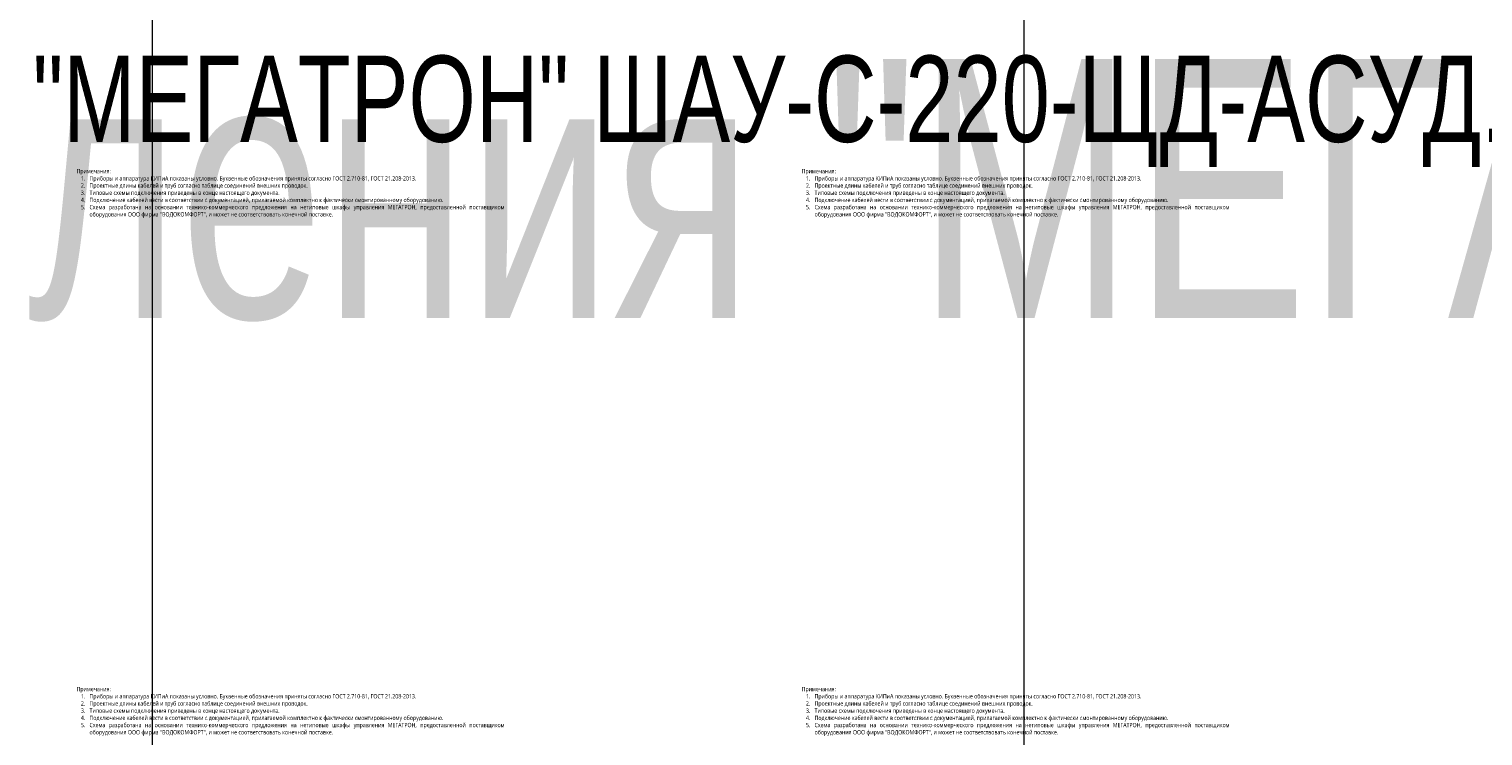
# Model space of a CAD drawing. Header units: millimetres. Extents: x -1173 to 6733, y -4591 to 345.
# Tile 71 of 93: x 1258 to 2100, y -590 to -181. Entities that reach past the tile are written whole.
import ezdxf
from ezdxf.enums import TextEntityAlignment as Align

# ---------------------------------------------------------------- set-up
doc = ezdxf.new("R2018")
doc.units = ezdxf.units.MM
doc.layers.get('0').update_dxf_attribs({"lineweight": 15})
doc.layers.add('AK_Drawing', color=7, linetype='Continuous', lineweight=35)
doc.layers.add('AK_Equipment', color=7, linetype='Continuous', lineweight=35)
doc.layers.add('UNPLOTTED', color=2, linetype='Continuous', lineweight=15, plot=False)
doc.styles.get("Standard").update_dxf_attribs({"font": 'arial.ttf'})
doc.styles.add('Trebuchet MS', font='trebuc.ttf', dxfattribs={"width": 0.75})

# ---------------------------------------------------------------- blocks, each defined once
blk = doc.blocks.new('*U8')
at = {"insert": (-100, -12.42), "char_height": 2.5, "width": 200, "attachment_point": 7, "style": 'Trebuchet MS'}
blk.add_mtext('\\pxqj;Примечания:\\P\\pi-2,l3,t3;1.^IПриборы и аппаратура КИПиА показаны условно. Буквенные обозначения приняты согласно ГОСТ 2.710-81, ГОСТ 21.208-2013.\\P2.^IПроектные длины кабелей и труб согласно таблице соединений внешних проводок.\\P3.^IТиповые схемы подключения приведены в конце настоящего документа.\\P4.^IПодключение кабелей вести в соответствии с документацией, прилагаемой комплектно к фактически смонтированному оборудованию.\\P5.^IСхема разработана на основании технико-коммерческого предложения на нетиповые шкафы управления МЕГАТРОН, предоставленной поставщиком оборудования ООО фирма "ВОДОКОМФОРТ", и может не соответствовать конечной поставке.', dxfattribs=at)
blk = doc.blocks.new('*U9')
at = {"layer": 'AK_Drawing', "color": 0, "linetype": 'ByBlock', "lineweight": -2, "transparency": 16777216}
for p in [(1260, -300), (1680, -300), (1260, -600), (1680, -600)]:
    blk.add_blockref('*U8', p, dxfattribs=at)
blk = doc.blocks.new('*U73')
at = {"style": 'Trebuchet MS', "width": 0.75}
for tag, flags, p in [('NAME', 9, (-1, 0)), ('ASSYCODE', 9, (-1, -6)), ('TYPE', 9, (-1, -3)), ('MFG', 9, (-1, -9)), ('MESUREMENT_UNITS', 9, (-1, -13.44)), ('WEIGHT', 9, (-1, -18)), ('COUNT', 9, (-1, -16.98)), ('SORTING_SECTION', 9, (-1, -22.98)), ('XREF', 1, (-1, -24))]:
    blk.add_attdef(tag, text='', height=2, dxfattribs=dict(at, flags=flags)).set_placement(p, align=Align.RIGHT)
blk.add_attdef('TAG1', text='', height=2.5, dxfattribs=at).set_placement((2, -27), align=Align.MIDDLE_LEFT)
at = {"lineweight": 30, "width": 0.75, "flags": 104}
blk.add_attdef('CATDESC', text='', height=2.5, dxfattribs=at).set_placement((370, -27), align=Align.MIDDLE_RIGHT)
at = {"layer": 'UNPLOTTED', "style": 'Trebuchet MS', "width": 0.75, "flags": 8}
for tag, p in [('DESC1', (1, -3)), ('DESC2', (1, -5)), ('DESC3', (1, -7)), ('FAMILY', (1, -13.73)), ('POSITION_N', (1, -15.99)), ('SYSTEM_NAME', (1, -17.99))]:
    blk.add_attdef(tag, p, '', height=1, dxfattribs=at)
blk = doc.blocks.new('*U81')
at = {"lineweight": 30, "width": 0.75, "flags": 104}
blk.add_attdef('CATDESC', text='', height=2.5, dxfattribs=at).set_placement((370, -25), align=Align.MIDDLE_RIGHT)
at = {"style": 'Trebuchet MS', "width": 0.75}
blk.add_attdef('TAG1', text='', height=2.5, dxfattribs=at).set_placement((2, -27), align=Align.MIDDLE_LEFT)
at = {"layer": 'UNPLOTTED', "style": 'Trebuchet MS', "width": 0.75, "flags": 8}
for tag, p in [('DESC1', (1, -3)), ('DESC2', (1, -5)), ('DESC3', (1, -7)), ('FAMILY', (1, -13.73)), ('POSITION_N', (1, -15.99)), ('SYSTEM_NAME', (1, -17.99))]:
    blk.add_attdef(tag, p, '', height=1, dxfattribs=at)

msp = doc.modelspace()

# ---------------------------------------------------------------- linework, layer by layer
at = {"layer": 'UNPLOTTED', "color": 2, "true_color": 0xf1eb1f}
for p in [(1329, -1679), (1834, -1678.98)]:
    msp.add_xline(p, (0, 1), dxfattribs=at)

# ---------------------------------------------------------------- block references
at = {"layer": 'AK_Drawing'}
msp.add_blockref('*U9', (125, 22.42), dxfattribs=at)
at = {"layer": 'AK_Equipment'}
ref = msp.add_blockref('*U73', (30, -171), dxfattribs=at)
lines = msp.add_mtext('\\W0.7500;Шкаф управления "МЕГАТРОН" ШАУ-С-220-ЩД-АСУД.И.5.2(1059-50-1.2-05-АСУД.И)-54', dxfattribs={"layer": '0', "insert": (400, -198), "char_height": 150, "attachment_point": 1})
ref.add_attrib('CATDESC', '', (400, -198), dxfattribs={"flags": 104}).embed_mtext(lines)
ref = msp.add_blockref('*U81', (450, -171), dxfattribs=at)
lines = msp.add_mtext('\\W0.7500;Шкаф управления "МЕГАТРОН" ШАУ-С-220-ЩД-АСУД.И.5.2(1059-50-1.2-05-АСУД.И)-54', dxfattribs={"layer": '0', "insert": (820, -196), "char_height": 50, "attachment_point": 1})
ref.add_attrib('CATDESC', '', (820, -196), dxfattribs={"flags": 104}).embed_mtext(lines)

doc.saveas('drawing.dxf')
